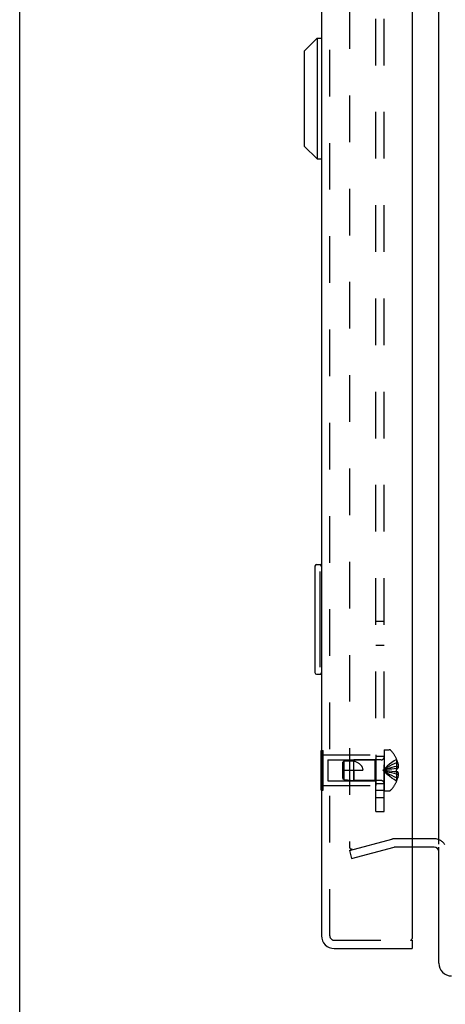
# Model space of a CAD drawing. Header units: inches. Extents: x 0 to 77.3, y 0 to 50.
# Tile 2 of 56: x 0 to 3.9, y 16.8 to 25.8. Entities that reach past the tile are written whole.
import ezdxf

# ---------------------------------------------------------------- set-up
doc = ezdxf.new("R2010")
doc.units = ezdxf.units.IN
doc.header["$LTSCALE"] = 4.25
doc.header["$MEASUREMENT"] = 0
doc.linetypes.add('HIDDEN', pattern=[0.2, 0.1, -0.1])
doc.layers.get('0').update_dxf_attribs({"linetype": 'CONTINUOUS'})
for name, color, linetype in [('DEFAULT_2', 8, 'HIDDEN'), ('DIMENSIONS', 7, 'CONTINUOUS'), ('REAR_DOOR', 7, 'CONTINUOUS'), ('SUBPANEL', 7, 'CONTINUOUS')]:
    doc.layers.add(name, color=color, linetype=linetype)
doc.styles.get("Standard").update_dxf_attribs({"font": 'arial.ttf'})
doc.dimstyles.new('DIMSTYLE_1', dxfattribs={"dimtxt": 0.340909, "dimasz": 0.454545, "dimexe": 0.09, "dimexo": 0.07, "dimgap": 0.0375, "dimtad": 0, "dimtih": 1, "dimtoh": 1, "dimzin": 4, "dimdsep": 46, "dimtxsty": 'Standard', "dimblk": '_FILLED', "dimblk1": '_FILLED', "dimblk2": '_FILLED', "dimcen": 0.09, "dimadec": 3, "dimazin": 1, "dimtfac": 1, "dimtdec": 3, "dimtofl": 0, "dimtmove": 0, "dimatfit": 3, "dimldrblk": '_FILLED', "dimfxl": 0, "dimtolj": 1, "dimtzin": 4, "dimarcsym": 0})

# ---------------------------------------------------------------- blocks, each defined once
blk = doc.blocks.new('_FILLED')
at = {"color": 0, "linetype": 'ByBlock'}
blk.add_solid([(0, 0), (-1, 0.2), (-1, -0.2)], dxfattribs=at)
blk = doc.blocks.new('*D17')
at = {"layer": 'DIMENSIONS', "color": 2, "linetype": 'Continuous'}
for p, q in [((3.3186, 28.9099), (4.9773, 28.9099)), ((9.9106, 28.9099), (8.252, 28.9099))]:
    blk.add_line(p, q, dxfattribs=at)
at = {"layer": 'DIMENSIONS', "color": 2, "linetype": 'Continuous', "xscale": 0.4545454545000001, "yscale": 0.4545454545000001, "zscale": 0.4545454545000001, "rotation": 180}
blk.add_blockref('_FILLED', (3.3186, 28.9099), dxfattribs=at)
at = {"layer": 'DIMENSIONS', "color": 2, "linetype": 'Continuous', "xscale": 0.4545454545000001, "yscale": 0.4545454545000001, "zscale": 0.4545454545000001}
blk.add_blockref('_FILLED', (9.9106, 28.9099), dxfattribs=at)
at = {"layer": 'DIMENSIONS', "color": 2, "linetype": 'Continuous', "insert": (6.6146, 29.0803), "char_height": 0.340909, "width": 2.933846, "attachment_point": 2, "line_spacing_factor": 0.9}
blk.add_mtext('6.59 USABLE\\PDEPTH', dxfattribs=at)

msp = doc.modelspace()

# ---------------------------------------------------------------- linework, layer by layer
at = {"color": 7, "linetype": 'Continuous'}
for p, q in [((0, 0), (0, 50)), ((3.773646, 18.298388), (3.572646, 18.298388))]:
    msp.add_line(p, q, dxfattribs=at)
at = {"color": 3, "linetype": 'Continuous'}
for p, q in [((3.815646, 18.250388), (3.815646, 31.846388)), ((3.773646, 18.223388), (3.572646, 18.223388)), ((3.815646, 17.165388), (3.815646, 18.223388))]:
    msp.add_line(p, q, dxfattribs=at)
at = {"color": 7, "linetype": 'Continuous'}
msp.add_arc((3.773646, 18.181388), 0.117, 72.3051842, 90, dxfattribs=at)
at = {"color": 3, "linetype": 'Continuous'}
for centre, radius, start, end in [((3.773646, 18.181388), 0.042, 0, 90), ((3.932646, 17.165388), 0.117, 180, 270)]:
    msp.add_arc(centre, radius, start, end, dxfattribs=at)
at = {"layer": 'DEFAULT_2', "color": 8, "linetype": 'HIDDEN'}
for p, q in [((3.003011, 31.873686), (3.003011, 18.22309)), ((3.003011, 18.191521), (3.389127, 18.29498)), ((3.022422, 18.119076), (3.408539, 18.222536)), ((3.572646, 18.298388), (3.415009, 18.298388)), ((3.572646, 18.223388), (3.415009, 18.223388)), ((3.003011, 18.191521), (3.022422, 18.119076)), ((3.022329, 18.20309), (3.020731, 18.203158))]:
    msp.add_line(p, q, dxfattribs=at)
for points in [[(3.003011, 18.22309), (3.003077, 18.221433), (3.003274, 18.219798), (3.003602, 18.218181), (3.004057, 18.216596), (3.004638, 18.215057), (3.005338, 18.213572), (3.006156, 18.212152), (3.007083, 18.210806), (3.008115, 18.209545), (3.009244, 18.208376), (3.010462, 18.207308), (3.011761, 18.206347), (3.013133, 18.205502), (3.014567, 18.204775), (3.016054, 18.204174), (3.017584, 18.203702), (3.019147, 18.203363), (3.020731, 18.203158)], [(3.027068, 18.203701), (3.0255, 18.203361), (3.023921, 18.203158), (3.022329, 18.20309)]]:
    msp.add_lwpolyline(points, dxfattribs=at)
for centre, radius, start, end in [((3.415009, 18.198388), 0.1, 90, 105), ((3.415009, 18.198388), 0.025, 90, 105), ((3.773646, 18.181388), 0.117, 33.0998249, 72.3051842)]:
    msp.add_arc(centre, radius, start, end, dxfattribs=at)
at = {"layer": 'REAR_DOOR', "color": 3, "linetype": 'Continuous'}
for p, q in [((2.747646, 32.681388), (2.747646, 17.415388)), ((3.572646, 32.708388), (3.572646, 17.388388)), ((2.864646, 17.298388), (3.572646, 17.298388))]:
    msp.add_line(p, q, dxfattribs=at)
at = {"layer": 'REAR_DOOR', "color": 8, "linetype": 'HIDDEN'}
for p, q in [((2.822646, 17.415388), (2.822646, 32.681388)), ((2.747646, 19.103521), (2.764646, 19.103521)), ((2.764646, 18.743255), (2.764646, 19.103521)), ((2.764646, 19.063388), (3.243646, 19.063388)), ((3.233646, 19.018388), (3.243646, 19.028388)), ((3.243646, 19.063388), (3.243646, 18.783388)), ((3.318646, 19.109888), (3.365196, 19.109888)), ((3.318646, 19.109888), (3.318646, 18.736888)), ((2.747646, 19.013455), (2.764646, 19.013455)), ((2.806146, 19.018388), (3.233646, 19.018388)), ((2.806146, 19.018388), (2.806146, 18.828388)), ((2.943646, 18.997388), (2.953596, 19.008383)), ((2.943646, 18.849388), (2.943646, 18.997388)), ((2.953596, 19.008383), (3.043646, 19.017388)), ((2.953596, 18.838393), (2.953596, 19.008383)), ((3.290446, 19.017388), (3.043646, 19.017388)), ((3.043646, 18.829388), (3.043646, 19.017388)), ((3.233646, 19.018388), (3.233646, 18.828388)), ((3.409853, 18.936751), (3.388045, 18.934407)), ((3.432002, 18.938888), (3.409529, 18.936718)), ((3.432002, 19.022888), (3.431604, 19.022654)), ((3.431604, 19.022654), (3.432002, 19.021673)), ((3.432002, 18.938888), (3.431604, 18.938852)), ((3.431825, 18.933701), (3.431604, 18.938852)), ((3.432002, 19.021673), (3.432002, 18.938888)), ((3.432002, 18.991888), (3.44205, 18.991888)), ((3.432002, 18.958287), (3.446952, 18.958287)), ((3.432002, 18.938888), (3.44205, 18.938888)), ((2.943646, 18.923388), (3.123646, 18.923388)), ((2.943646, 18.849388), (2.953596, 18.838393)), ((3.043649, 18.923388), (3.043646, 18.829388)), ((3.367333, 18.931941), (3.346844, 18.929252)), ((3.388296, 18.934435), (3.367149, 18.931918)), ((3.432002, 18.907888), (3.409529, 18.910058)), ((3.432002, 18.907888), (3.431604, 18.907924)), ((3.431825, 18.933701), (3.431958, 18.928558)), ((3.44205, 18.907888), (3.432002, 18.907888)), ((3.432002, 18.907888), (3.432002, 18.825103)), ((3.432002, 18.888489), (3.446952, 18.888489)), ((3.432002, 18.854888), (3.44205, 18.854888)), ((2.747646, 18.833321), (2.764646, 18.833321)), ((2.764646, 18.783388), (3.243646, 18.783388)), ((2.806146, 18.828388), (3.233646, 18.828388)), ((2.953596, 18.838393), (3.043646, 18.829388)), ((3.290446, 18.829388), (3.043646, 18.829388)), ((3.233646, 18.828388), (3.243646, 18.818388)), ((3.431604, 18.824121), (3.432002, 18.825103)), ((3.431604, 18.824121), (3.432002, 18.823888)), ((2.747646, 18.743255), (2.764646, 18.743255)), ((3.318646, 18.736888), (3.365196, 18.736888)), ((2.864646, 17.373388), (3.557646, 17.373388))]:
    msp.add_line(p, q, dxfattribs=at)
at = {"layer": 'REAR_DOOR', "color": 7, "linetype": 'Continuous'}
for p, q in [((2.590165, 25.47916), (2.708276, 25.59727)), ((2.708276, 25.59727), (2.708276, 24.494908)), ((2.708276, 25.59727), (2.747646, 25.59727)), ((2.590165, 25.47916), (2.590165, 24.613018)), ((2.590165, 24.613018), (2.708276, 24.494908)), ((2.708276, 24.494908), (2.747646, 24.494908)), ((2.687646, 20.783388), (2.687646, 19.813388)), ((2.702646, 20.798388), (2.747646, 20.798388)), ((2.734312, 20.698388), (2.734312, 19.898388)), ((2.702646, 19.798388), (2.747646, 19.798388)), ((2.743646, 19.103521), (2.747646, 19.103521)), ((2.743646, 18.743255), (2.743646, 19.103521)), ((2.743646, 19.013455), (2.747646, 19.013455)), ((2.743646, 18.833321), (2.747646, 18.833321)), ((2.743646, 18.743255), (2.747646, 18.743255)), ((3.557646, 17.373388), (3.572646, 17.373388)), ((3.572646, 17.373388), (3.572646, 17.298388))]:
    msp.add_line(p, q, dxfattribs=at)
for points in [[(2.732646, 20.734559), (2.73313, 20.728875), (2.733536, 20.723025), (2.733867, 20.717032), (2.734113, 20.710915), (2.734259, 20.704692), (2.734312, 20.698388)], [(2.734312, 19.898388), (2.734258, 19.892087), (2.734111, 19.885867), (2.733867, 19.87975), (2.733537, 19.873756), (2.733131, 19.867904), (2.732646, 19.862217)]]:
    msp.add_lwpolyline(points, dxfattribs=at)
at = {"layer": 'REAR_DOOR', "color": 8, "linetype": 'HIDDEN'}
for points in [[(2.953596, 19.008322), (2.950968, 19.005444), (2.945992, 18.999977)], [(2.953596, 19.008322), (2.965103, 19.009257), (2.976705, 19.009941), (2.988462, 19.010395), (3.000159, 19.010551), (3.011655, 19.010352), (3.022818, 19.009789), (3.033459, 19.008828), (3.043649, 19.007481)], [(3.043649, 19.007481), (3.051008, 19.005345), (3.057911, 19.003033), (3.06435, 19.000553), (3.070348, 18.997921), (3.075925, 18.995148), (3.081083, 18.992259), (3.085825, 18.98928), (3.090167, 18.986233), (3.094113, 18.983151), (3.097702, 18.980039), (3.100967, 18.976905), (3.103933, 18.973752), (3.10663, 18.970583), (3.10908, 18.967392), (3.111309, 18.964177), (3.113334, 18.960917), (3.11518, 18.957599), (3.116852, 18.954194), (3.118373, 18.950661), (3.119723, 18.947013), (3.120895, 18.94324), (3.121875, 18.939372), (3.122645, 18.935425), (3.123201, 18.931428), (3.123534, 18.927417), (3.123646, 18.923388)], [(3.431604, 19.022654), (3.409529, 19.008958), (3.388045, 18.994122), (3.367149, 18.978147), (3.346844, 18.961033), (3.327128, 18.94278), (3.308002, 18.923388)], [(3.432002, 18.991888), (3.409853, 18.982443), (3.388296, 18.97221), (3.367333, 18.961188), (3.346963, 18.949377), (3.327186, 18.936777), (3.308002, 18.923388)], [(3.432002, 18.958287), (3.409853, 18.953475), (3.388296, 18.948262), (3.367333, 18.942646), (3.346963, 18.936629), (3.327186, 18.930209), (3.308002, 18.923388)], [(3.44205, 18.991888), (3.443045, 18.987427), (3.443923, 18.983053), (3.444679, 18.97877), (3.445326, 18.974566), (3.44587, 18.970438), (3.446319, 18.966362), (3.44668, 18.962308), (3.446952, 18.958287)], [(3.446952, 18.958287), (3.446666, 18.955869), (3.446288, 18.953447), (3.445816, 18.95102), (3.445252, 18.948592), (3.444593, 18.946162), (3.443839, 18.943733), (3.442992, 18.941309), (3.44205, 18.938888)], [(3.346963, 18.929269), (3.327186, 18.926417), (3.308002, 18.923388)], [(3.346844, 18.929252), (3.327128, 18.926409), (3.308002, 18.923388)], [(3.432002, 18.888489), (3.409853, 18.8933), (3.388296, 18.898514), (3.367333, 18.90413), (3.346963, 18.910147), (3.327186, 18.916567), (3.308002, 18.923388)], [(3.432002, 18.854888), (3.409853, 18.864332), (3.388296, 18.874566), (3.367333, 18.885588), (3.346963, 18.897399), (3.327186, 18.909999), (3.308002, 18.923388)], [(3.431604, 18.824121), (3.409529, 18.837818), (3.388045, 18.852654), (3.367149, 18.868629), (3.346844, 18.885743), (3.327128, 18.903996), (3.308002, 18.923388)], [(3.409853, 18.910025), (3.388045, 18.912369), (3.367149, 18.914858), (3.346844, 18.917524), (3.327128, 18.920367), (3.308002, 18.923388)], [(3.388296, 18.912341), (3.367333, 18.914835), (3.346963, 18.917507), (3.327186, 18.920358), (3.308002, 18.923388)], [(3.431604, 18.907924), (3.431825, 18.913075), (3.431958, 18.918218), (3.432002, 18.923388), (3.431958, 18.928558)], [(3.44205, 18.907888), (3.442992, 18.905467), (3.443839, 18.903042), (3.444593, 18.900614), (3.445252, 18.898184), (3.445816, 18.895755), (3.446288, 18.893329), (3.446666, 18.890907), (3.446952, 18.888489)], [(3.446952, 18.888489), (3.44668, 18.884468), (3.446319, 18.880414), (3.44587, 18.876338), (3.445326, 18.872209), (3.444679, 18.868005), (3.443923, 18.863723), (3.443045, 18.859349), (3.44205, 18.854888)]]:
    msp.add_lwpolyline(points, dxfattribs=at)
at = {"layer": 'REAR_DOOR', "color": 7, "linetype": 'Continuous'}
for centre, start, end in [((2.702646, 20.783388), 90, 180), ((2.732646, 20.783388), 0, 90), ((2.702646, 19.813388), 180, 270), ((2.732646, 19.813388), 270, 360)]:
    msp.add_arc(centre, 0.015, start, end, dxfattribs=at)
at = {"layer": 'REAR_DOOR', "color": 8, "linetype": 'HIDDEN'}
for centre, radius, start, end in [((3.290446, 19.045588), 0.0282, 270, 360), ((3.365196, 19.089888), 0.02, 43.5137951, 90), ((3.189826, 18.923388), 0.26182, 22.3356872, 43.5137951), ((3.189826, 18.923388), 0.261361, 15.1941118, 22.089377), ((3.189826, 18.923388), 0.261361, 337.910623, 344.8058882), ((3.290446, 18.801188), 0.0282, 0, 90), ((3.189826, 18.923388), 0.26182, 316.4862049, 337.6643128), ((3.365196, 18.756888), 0.02, 270, 316.4862049), ((2.864646, 17.415388), 0.042, 180, 270)]:
    msp.add_arc(centre, radius, start, end, dxfattribs=at)
at = {"layer": 'REAR_DOOR', "color": 3, "linetype": 'Continuous'}
for centre, radius, start, end in [((2.864646, 17.415388), 0.117, 180, 270), ((3.557646, 17.388388), 0.015, 270, 360)]:
    msp.add_arc(centre, radius, start, end, dxfattribs=at)
at = {"layer": 'SUBPANEL', "color": 8, "linetype": 'HIDDEN'}
for p, q in [((3.243646, 18.548388), (3.243646, 31.548388)), ((3.318646, 18.548388), (3.318646, 31.548388)), ((3.243646, 20.282388), (3.318646, 20.282388)), ((3.243646, 20.064388), (3.318646, 20.064388)), ((3.318646, 19.048388), (3.243646, 19.048388)), ((3.318646, 18.798388), (3.243646, 18.798388)), ((3.243646, 18.742388), (3.318646, 18.742388)), ((3.318646, 18.673388), (3.243646, 18.673388)), ((3.243646, 18.548388), (3.318646, 18.548388))]:
    msp.add_line(p, q, dxfattribs=at)

# ---------------------------------------------------------------- dimensions: what is measured, and where the dimension line sits
at = {"layer": 'DIMENSIONS', "color": 2, "linetype": 'Continuous'}
dim = msp.add_linear_dim(base=(3.318646, 28.909885), p1=(9.910646, 16.988388), p2=(3.318646, 30.390603), angle=180, text='<> USABLE\\PDEPTH', dimstyle='DIMSTYLE_1', dxfattribs=at)
dim.commit()
dim.dimension.update_dxf_attribs({"geometry": '*D17', "text_midpoint": (6.614646, 28.654203), "dimtype": 160})

doc.saveas('drawing.dxf')
